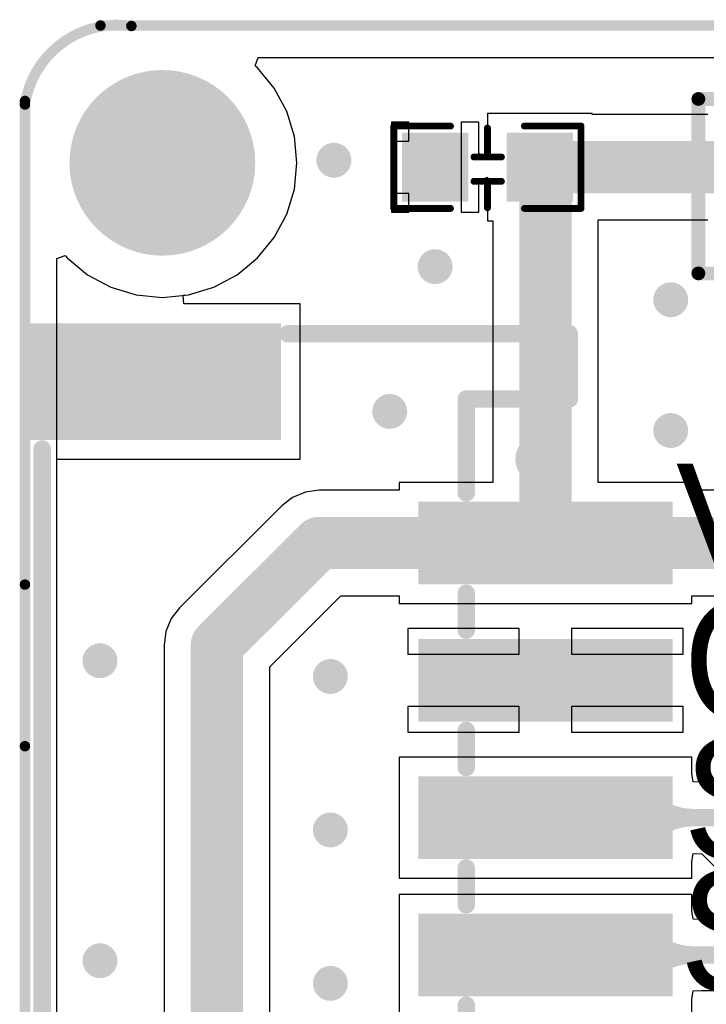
# Model space of a CAD drawing. Header units: millimetres. Extents: x -0.1 to 45.1, y -0.1 to 69.3.
# Tile 3 of 27: x -0.1 to 9.9, y 10.7 to 25.1. Entities that reach past the tile are written whole.
import ezdxf

# ---------------------------------------------------------------- set-up
doc = ezdxf.new("R2010")
doc.units = ezdxf.units.MM
for name, color, linetype in [('BottomLayer', 5, 'Continuous'), ('BottomSolder', 6, 'Continuous'), ('KeepOutLayer', 6, 'Continuous'), ('Mechanical15', 56, 'Continuous'), ('MultiLayer', 9, 'Continuous'), ('PadHoleLayer', 156, 'Continuous'), ('TopLayer', 1, 'Continuous'), ('TopOverlay', 2, 'Continuous'), ('TopPaste', 8, 'Continuous'), ('TopSolder', 216, 'Continuous'), ('ViaHoleLayer', 16, 'Continuous')]:
    doc.layers.add(name, color=color, linetype=linetype)

# ---------------------------------------------------------------- blocks, each defined once
blk = doc.blocks.new('HOLE_M2_3')
at = {"layer": 'BottomLayer', "const_width": 1.25}
blk.add_lwpolyline([(-0.625, 0, 1), (0.625, 0, 1)], format="xyb", close=True, dxfattribs=at)
at = {"layer": 'BottomSolder', "const_width": 1.352}
blk.add_lwpolyline([(-0.676, 0, 1), (0.676, 0, 1)], format="xyb", close=True, dxfattribs=at)
at = {"layer": 'MultiLayer', "const_width": 1.25}
blk.add_lwpolyline([(-0.625, 0, 1), (0.625, 0, 1)], format="xyb", close=True, dxfattribs=at)
at = {"layer": 'PadHoleLayer', "const_width": 1}
blk.add_lwpolyline([(-0.5, 0, 1), (0.5, 0, 1)], format="xyb", close=True, dxfattribs=at)
at = {"layer": 'TopLayer', "const_width": 1.25}
blk.add_lwpolyline([(-0.625, 0, 1), (0.625, 0, 1)], format="xyb", close=True, dxfattribs=at)
at = {"layer": 'TopSolder', "const_width": 1.352}
blk.add_lwpolyline([(-0.676, 0, 1), (0.676, 0, 1)], format="xyb", close=True, dxfattribs=at)
blk = doc.blocks.new('HDR1X10_23')
at = {"layer": 'TopOverlay', "const_width": 0.2}
for points in [[(-1.27, 1.27), (0.635, 1.27)], [(-1.27, -1.27), (-1.27, 1.27)], [(-1.27, -1.27), (24.13, -1.27)]]:
    blk.add_lwpolyline(points, dxfattribs=at)
at = {"layer": 'TopOverlay', "const_width": 0.1}
for points in [[(-1.32, 1.27, 1), (-1.22, 1.27, 1)], [(-1.32, 1.27, 1), (-1.22, 1.27, 1)], [(-1.32, -1.27, 1), (-1.22, -1.27, 1)], [(-1.32, -1.27, 1), (-1.22, -1.27, 1)]]:
    blk.add_lwpolyline(points, format="xyb", close=True, dxfattribs=at)
blk = doc.blocks.new('CONN_SMD_PH2_0_6PWB_24')
at = {"layer": 'Mechanical15'}
for points, const_width in [([(-4.716, 3.938, 1), (-5.115, 3.938, 1)], 0.4), ([(-5.215, 3.938, 1), (-5.015, 3.938, 1)], 0.2), ([(-4.816, 3.938, 1), (-4.616, 3.938, 1)], 0.2)]:
    blk.add_lwpolyline(points, format="xyb", close=True, dxfattribs=dict(at, const_width=const_width))
at = {"layer": 'TopLayer'}
for points in [[(-5.463, 1.101), (-4.463, 1.101), (-5.463, 4.601), (-4.463, 4.601)], [(-3.463, 1.101), (-2.463, 1.101), (-3.463, 4.601), (-2.463, 4.601)], [(-1.463, 1.101), (-0.463, 1.101), (-1.463, 4.601), (-0.463, 4.601)], [(0.537, 1.101), (1.537, 1.101), (0.537, 4.601), (1.537, 4.601)], [(-8.063, -4.599), (-6.563, -4.599), (-8.063, -1.099), (-6.563, -1.099)]]:
    blk.add_solid(points, dxfattribs=at)
at = {"layer": 'TopOverlay', "const_width": 0.254}
for points in [[(-8.011, -0.897), (-8.011, 3.197)], [(-7.06, 3.197), (-8.011, 3.197)], [(-7.06, 1.698), (-7.06, 3.197)], [(-5.742, 1.698), (-7.06, 1.698)], [(-5.694, 1.698), (-5.742, 1.698)], [(-3.694, 1.698), (-4.231, 1.698)], [(-1.694, 1.698), (-2.231, 1.698)], [(0.306, 1.698), (-0.231, 1.698)], [(2.306, 1.698), (1.769, 1.698)], [(0.168, -4.474), (-6.331, -4.474)], [(6.406, -4.474), (0.168, -4.474)]]:
    blk.add_lwpolyline(points, dxfattribs=at)
at = {"layer": 'TopOverlay'}
for points, const_width in [([(-8.074, 3.197, 1), (-7.947, 3.197, 1)], 0.127), ([(-8.074, 3.197, 1), (-7.947, 3.197, 1)], 0.127), ([(-7.123, 3.197, 1), (-6.996, 3.197, 1)], 0.127), ([(-7.123, 3.197, 1), (-6.996, 3.197, 1)], 0.127), ([(-5.932, 2.795, 1), (-6.44, 2.795, 1)], 0.254), ([(-6.503, 2.795, 1), (-6.376, 2.795, 1)], 0.127), ([(-5.995, 2.795, 1), (-5.868, 2.795, 1)], 0.127), ([(-7.123, 1.698, 1), (-6.996, 1.698, 1)], 0.127), ([(-7.123, 1.698, 1), (-6.996, 1.698, 1)], 0.127), ([(-5.805, 1.698, 1), (-5.678, 1.698, 1)], 0.127), ([(-5.805, 1.698, 1), (-5.678, 1.698, 1)], 0.127), ([(-5.757, 1.698, 1), (-5.63, 1.698, 1)], 0.127), ([(-4.295, 1.698, 1), (-4.168, 1.698, 1)], 0.127), ([(-3.757, 1.698, 1), (-3.63, 1.698, 1)], 0.127), ([(-2.295, 1.698, 1), (-2.168, 1.698, 1)], 0.127), ([(-1.757, 1.698, 1), (-1.63, 1.698, 1)], 0.127), ([(-0.295, 1.698, 1), (-0.168, 1.698, 1)], 0.127), ([(0.243, 1.698, 1), (0.37, 1.698, 1)], 0.127), ([(1.705, 1.698, 1), (1.832, 1.698, 1)], 0.127), ([(-8.074, -0.897, 1), (-7.947, -0.897, 1)], 0.127), ([(-6.395, -4.474, 1), (-6.268, -4.474, 1)], 0.127), ([(0.105, -4.474, 1), (0.232, -4.474, 1)], 0.127), ([(0.105, -4.474, 1), (0.232, -4.474, 1)], 0.127)]:
    blk.add_lwpolyline(points, format="xyb", close=True, dxfattribs=dict(at, const_width=const_width))
at = {"layer": 'TopPaste'}
for points in [[(-5.463, 1.101), (-4.463, 1.101), (-5.463, 4.601), (-4.463, 4.601)], [(-3.463, 1.101), (-2.463, 1.101), (-3.463, 4.601), (-2.463, 4.601)], [(-1.463, 1.101), (-0.463, 1.101), (-1.463, 4.601), (-0.463, 4.601)], [(0.537, 1.101), (1.537, 1.101), (0.537, 4.601), (1.537, 4.601)], [(-8.063, -4.599), (-6.563, -4.599), (-8.063, -1.099), (-6.563, -1.099)]]:
    blk.add_solid(points, dxfattribs=at)
at = {"layer": 'TopSolder'}
for points in [[(-5.564, 0.999), (-4.361, 0.999), (-5.564, 4.703), (-4.361, 4.703)], [(-3.564, 0.999), (-2.361, 0.999), (-3.564, 4.703), (-2.361, 4.703)], [(-1.564, 0.999), (-0.361, 0.999), (-1.564, 4.703), (-0.361, 4.703)], [(0.436, 0.999), (1.639, 0.999), (0.436, 4.703), (1.639, 4.703)], [(-8.164, -4.7), (-6.461, -4.7), (-8.164, -0.997), (-6.461, -0.997)]]:
    blk.add_solid(points, dxfattribs=at)
blk = doc.blocks.new('0603C_28')
at = {"layer": 'TopLayer'}
for points in [[(-1.143, -0.4), (-0.381, -0.4), (-1.143, 0.4), (-0.381, 0.4)], [(0.381, -0.4), (1.143, -0.4), (0.381, 0.4), (1.143, 0.4)]]:
    blk.add_solid(points, dxfattribs=at)
at = {"layer": 'TopOverlay', "const_width": 0.1}
for points in [[(-0.538, 0.6), (-1.362, 0.6)], [(-1.362, 0.6), (-1.362, -0.6)], [(0, 0.591), (0, 0.229)], [(1.362, 0.6), (0.538, 0.6)], [(1.362, 0.6), (1.362, -0.6)], [(0.197, 0.206), (-0.203, 0.206)], [(0.197, -0.149), (-0.203, -0.149)], [(0, -0.171), (0, -0.571)], [(-0.538, -0.6), (-1.362, -0.6)], [(1.362, -0.6), (0.538, -0.6)]]:
    blk.add_lwpolyline(points, dxfattribs=at)
at = {"layer": 'TopOverlay', "const_width": 0.05}
for points in [[(-1.387, 0.6, 1), (-1.337, 0.6, 1)], [(-1.387, 0.6, 1), (-1.337, 0.6, 1)], [(-0.563, 0.6, 1), (-0.513, 0.6, 1)], [(-0.025, 0.591, 1), (0.025, 0.591, 1)], [(0.513, 0.6, 1), (0.563, 0.6, 1)], [(1.337, 0.6, 1), (1.387, 0.6, 1)], [(1.337, 0.6, 1), (1.387, 0.6, 1)], [(-0.228, 0.206, 1), (-0.178, 0.206, 1)], [(-0.025, 0.229, 1), (0.025, 0.229, 1)], [(0.172, 0.206, 1), (0.222, 0.206, 1)], [(-0.228, -0.149, 1), (-0.178, -0.149, 1)], [(-0.025, -0.171, 1), (0.025, -0.171, 1)], [(0.172, -0.149, 1), (0.222, -0.149, 1)], [(-1.387, -0.6, 1), (-1.337, -0.6, 1)], [(-1.387, -0.6, 1), (-1.337, -0.6, 1)], [(-0.563, -0.6, 1), (-0.513, -0.6, 1)], [(-0.025, -0.571, 1), (0.025, -0.571, 1)], [(0.513, -0.6, 1), (0.563, -0.6, 1)], [(1.337, -0.6, 1), (1.387, -0.6, 1)], [(1.337, -0.6, 1), (1.387, -0.6, 1)]]:
    blk.add_lwpolyline(points, format="xyb", close=True, dxfattribs=at)
at = {"layer": 'TopPaste'}
for points in [[(-1.143, -0.4), (-0.381, -0.4), (-1.143, 0.4), (-0.381, 0.4)], [(0.381, -0.4), (1.143, -0.4), (0.381, 0.4), (1.143, 0.4)]]:
    blk.add_solid(points, dxfattribs=at)
at = {"layer": 'TopSolder'}
for points in [[(-1.245, -0.502), (-0.279, -0.502), (-1.245, 0.502), (-0.279, 0.502)], [(0.279, -0.502), (1.245, -0.502), (0.279, 0.502), (1.245, 0.502)]]:
    blk.add_solid(points, dxfattribs=at)

msp = doc.modelspace()

# ---------------------------------------------------------------- linework, layer by layer
at = {"layer": 'BottomLayer'}
for p, q in [((3.351, 24.414), (3.393, 24.534)), ((3.393, 24.534), (41.607, 24.534)), ((3.386, 24.386), (3.351, 24.414)), ((3.629, 24.089), (3.386, 24.386)), ((3.81, 23.75), (3.629, 24.089)), ((3.922, 23.382), (3.81, 23.75)), ((3.959, 23), (3.922, 23.382)), ((3.922, 22.618), (3.959, 23)), ((3.81, 22.25), (3.922, 22.618)), ((3.629, 21.911), (3.81, 22.25)), ((3.386, 21.614), (3.629, 21.911)), ((0.466, 21.607), (0.586, 21.649)), ((0.466, 16.857), (0.466, 21.607)), ((0.586, 21.649), (0.614, 21.614)), ((0.614, 21.614), (0.911, 21.371)), ((3.089, 21.371), (3.386, 21.614)), ((0.911, 21.371), (1.25, 21.19)), ((2.75, 21.19), (3.089, 21.371)), ((1.25, 21.19), (1.618, 21.078)), ((2.382, 21.078), (2.75, 21.19)), ((1.618, 21.078), (2, 21.041)), ((2, 21.041), (2.382, 21.078)), ((0.466, 3.393), (0.466, 16.857))]:
    msp.add_line(p, q, dxfattribs=at)
at = {"layer": 'BottomLayer', "const_width": 0.254}
for points in [[(4.369, 23.038, 1), (4.623, 23.038, 1)], [(5.842, 21.488, 1), (6.096, 21.488, 1)], [(9.271, 21.006, 1), (9.525, 21.006, 1)], [(5.182, 19.38, 1), (5.436, 19.38, 1)], [(9.271, 19.101, 1), (9.525, 19.101, 1)], [(0.965, 15.748, 1), (1.219, 15.748, 1)], [(4.318, 15.519, 1), (4.572, 15.519, 1)], [(4.318, 13.284, 1), (4.572, 13.284, 1)], [(0.965, 11.379, 1), (1.219, 11.379, 1)], [(4.318, 11.049, 1), (4.572, 11.049, 1)]]:
    msp.add_lwpolyline(points, format="xyb", close=True, dxfattribs=at)
at = {"layer": 'KeepOutLayer', "const_width": 0.152}
msp.add_lwpolyline([(0, 23.85, -0.414214), (1.549, 24.993)], format="xyb", dxfattribs=at)
for points in [[(1.099, 25), (43.809, 25)], [(0, 14.503), (0, 23.901)], [(0, 1.143), (0, 16.857)]]:
    msp.add_lwpolyline(points, dxfattribs=at)
at = {"layer": 'KeepOutLayer', "const_width": 0.0762}
for points in [[(1.061, 25, 1), (1.137, 25, 1)], [(1.511, 24.993, 1), (1.587, 24.993, 1)], [(-0.038, 23.901, 1), (0.038, 23.901, 1)], [(-0.038, 23.85, 1), (0.038, 23.85, 1)], [(-0.038, 16.857, 1), (0.038, 16.857, 1)], [(-0.038, 14.503, 1), (0.038, 14.503, 1)]]:
    msp.add_lwpolyline(points, format="xyb", close=True, dxfattribs=at)
at = {"layer": 'MultiLayer', "const_width": 0.254}
for points in [[(4.369, 23.038, 1), (4.623, 23.038, 1)], [(5.842, 21.488, 1), (6.096, 21.488, 1)], [(9.271, 21.006, 1), (9.525, 21.006, 1)], [(5.182, 19.38, 1), (5.436, 19.38, 1)], [(9.271, 19.101, 1), (9.525, 19.101, 1)], [(0.965, 15.748, 1), (1.219, 15.748, 1)], [(4.318, 15.519, 1), (4.572, 15.519, 1)], [(4.318, 13.284, 1), (4.572, 13.284, 1)], [(0.965, 11.379, 1), (1.219, 11.379, 1)], [(4.318, 11.049, 1), (4.572, 11.049, 1)]]:
    msp.add_lwpolyline(points, format="xyb", close=True, dxfattribs=at)
at = {"layer": 'TopLayer'}
for p, q in [((3.351, 24.414), (3.393, 24.534)), ((3.393, 24.534), (41.607, 24.534)), ((3.386, 24.386), (3.351, 24.414)), ((3.629, 24.089), (3.386, 24.386)), ((3.81, 23.75), (3.629, 24.089)), ((3.922, 23.382), (3.81, 23.75)), ((8.255, 23.717), (6.731, 23.717)), ((6.731, 23.717), (6.731, 23.079)), ((8.255, 23.705), (8.255, 23.717)), ((9.939, 23.705), (8.255, 23.705)), ((5.588, 23.59), (5.334, 23.59)), ((5.334, 23.59), (5.334, 23.317)), ((5.588, 23.317), (5.588, 23.59)), ((6.604, 23.59), (6.35, 23.59)), ((6.35, 23.59), (6.35, 22.936)), ((6.604, 23.134), (6.604, 23.59)), ((3.959, 23), (3.922, 23.382)), ((5.334, 23.317), (5.588, 23.317)), ((6.731, 23.079), (6.604, 23.134)), ((3.922, 22.618), (3.959, 23)), ((6.35, 22.936), (6.35, 22.282)), ((6.604, 22.738), (6.731, 22.793)), ((6.604, 22.282), (6.604, 22.738)), ((6.731, 22.793), (6.731, 22.155)), ((3.81, 22.25), (3.922, 22.618)), ((5.588, 22.555), (5.334, 22.555)), ((5.334, 22.555), (5.334, 22.282)), ((5.588, 22.282), (5.588, 22.555)), ((3.629, 21.911), (3.81, 22.25)), ((5.334, 22.282), (5.588, 22.282)), ((6.35, 22.282), (6.604, 22.282)), ((6.731, 22.155), (6.807, 22.155)), ((6.807, 22.155), (6.807, 18.344)), ((8.344, 18.344), (8.344, 22.168)), ((8.344, 22.168), (9.939, 22.168)), ((3.386, 21.614), (3.629, 21.911)), ((3.089, 21.371), (3.386, 21.614)), ((2.75, 21.19), (3.089, 21.371)), ((2.382, 21.078), (2.75, 21.19)), ((2.304, 21.071), (2.382, 21.078)), ((2.31, 20.944), (2.304, 21.071)), ((4.006, 20.944), (2.31, 20.944)), ((4.006, 18.682), (4.006, 20.944)), ((0.466, 16.857), (0.466, 18.682)), ((0.466, 18.682), (4.006, 18.682)), ((4.28, 18.231), (4.081, 18.205)), ((5.444, 18.231), (4.28, 18.231)), ((6.807, 18.344), (5.444, 18.344)), ((5.444, 18.344), (5.444, 18.231)), ((9.706, 18.344), (8.344, 18.344)), ((9.706, 18.231), (9.706, 18.344)), ((13.291, 18.231), (9.706, 18.231)), ((3.896, 18.128), (3.736, 18.006)), ((4.081, 18.205), (3.896, 18.128)), ((3.736, 18.006), (2.251, 16.52)), ((0.466, 6.243), (0.466, 16.857)), ((3.563, 15.658), (4.598, 16.694)), ((4.598, 16.694), (5.444, 16.694)), ((5.444, 16.694), (5.444, 16.582)), ((9.706, 16.582), (9.706, 16.694)), ((9.706, 16.694), (13.287, 16.694)), ((2.251, 16.52), (2.128, 16.361)), ((5.444, 16.582), (9.706, 16.582)), ((2.128, 16.361), (2.052, 16.176)), ((7.194, 16.217), (5.571, 16.217)), ((5.571, 16.217), (5.571, 15.844)), ((7.194, 15.844), (7.194, 16.217)), ((9.579, 16.217), (7.956, 16.217)), ((7.956, 16.217), (7.956, 15.844)), ((9.579, 15.844), (9.579, 16.217)), ((2.052, 16.176), (2.025, 15.977)), ((2.025, 15.977), (2.025, 8.28)), ((5.571, 15.844), (7.194, 15.844)), ((7.956, 15.844), (9.579, 15.844)), ((3.563, 8.599), (3.563, 15.658)), ((7.194, 15.082), (5.571, 15.082)), ((5.571, 15.082), (5.571, 14.709)), ((7.194, 14.709), (7.194, 15.082)), ((9.579, 15.082), (7.956, 15.082)), ((7.956, 15.082), (7.956, 14.709)), ((9.579, 14.709), (9.579, 15.082)), ((5.571, 14.709), (7.194, 14.709)), ((7.956, 14.709), (9.579, 14.709)), ((9.706, 14.344), (5.444, 14.344)), ((5.444, 14.344), (5.444, 12.582)), ((9.706, 14.108), (9.706, 14.344)), ((9.726, 13.983), (9.706, 14.108)), ((9.847, 13.98), (9.726, 13.983)), ((10.058, 13.98), (9.847, 13.98)), ((9.706, 12.817), (9.726, 12.942)), ((9.726, 12.942), (9.851, 12.937)), ((9.851, 12.937), (10.69, 12.098)), ((9.706, 12.582), (9.706, 12.817)), ((5.444, 12.582), (9.706, 12.582)), ((9.706, 12.344), (5.444, 12.344)), ((5.444, 12.344), (5.444, 10.582)), ((9.706, 12.108), (9.706, 12.344)), ((9.726, 11.983), (9.706, 12.108)), ((9.847, 11.98), (9.726, 11.983)), ((10.641, 11.98), (9.847, 11.98)), ((9.706, 10.817), (9.726, 10.942)), ((9.726, 10.942), (9.847, 10.945)), ((9.847, 10.945), (24.866, 10.945)), ((9.706, 10.582), (9.706, 10.817))]:
    msp.add_line(p, q, dxfattribs=at)
for points, const_width in [([(4.369, 23.038, 1), (4.623, 23.038, 1)], 0.254), ([(7.302, 22.936, 1), (7.684, 22.936, 1)], 0.381), ([(7.302, 22.936, 1), (7.684, 22.936, 1)], 0.381), ([(7.385, 22.854, 1), (7.766, 22.854, 1)], 0.381), ([(7.385, 22.854, 1), (7.766, 22.854, 1)], 0.381), ([(7.506, 22.936, 1), (7.887, 22.936, 1)], 0.381), ([(7.506, 22.936, 1), (7.887, 22.936, 1)], 0.381), ([(7.506, 22.936, 1), (7.887, 22.936, 1)], 0.381), ([(7.385, 22.815, 1), (7.766, 22.815, 1)], 0.381), ([(7.385, 22.815, 1), (7.766, 22.815, 1)], 0.381), ([(7.385, 22.815, 1), (7.766, 22.815, 1)], 0.381), ([(5.842, 21.488, 1), (6.096, 21.488, 1)], 0.254), ([(9.271, 21.006, 1), (9.525, 21.006, 1)], 0.254), ([(5.182, 19.38, 1), (5.436, 19.38, 1)], 0.254), ([(9.271, 19.101, 1), (9.525, 19.101, 1)], 0.254), ([(4.089, 17.463, 1), (4.47, 17.463, 1)], 0.381), ([(4.089, 17.463, 1), (4.47, 17.463, 1)], 0.381), ([(7.385, 17.463, 1), (7.766, 17.463, 1)], 0.381), ([(7.385, 17.463, 1), (7.766, 17.463, 1)], 0.381), ([(7.385, 17.463, 1), (7.766, 17.463, 1)], 0.381), ([(2.603, 15.977, 1), (2.985, 15.977, 1)], 0.381), ([(2.603, 15.977, 1), (2.985, 15.977, 1)], 0.381), ([(0.965, 15.748, 1), (1.219, 15.748, 1)], 0.254), ([(4.318, 15.519, 1), (4.572, 15.519, 1)], 0.254), ([(9.026, 13.726, 1), (9.153, 13.726, 1)], 0.127), ([(4.318, 13.284, 1), (4.572, 13.284, 1)], 0.254), ([(7.512, 13.463, 1), (7.639, 13.463, 1)], 0.127), ([(9.662, 13.463, 1), (9.789, 13.463, 1)], 0.127), ([(9.662, 13.463, 1), (9.789, 13.463, 1)], 0.127), ([(9.026, 13.199, 1), (9.153, 13.199, 1)], 0.127), ([(9.026, 11.726, 1), (9.153, 11.726, 1)], 0.127), ([(0.965, 11.379, 1), (1.219, 11.379, 1)], 0.254), ([(7.512, 11.463, 1), (7.639, 11.463, 1)], 0.127), ([(9.662, 11.463, 1), (9.789, 11.463, 1)], 0.127), ([(9.662, 11.463, 1), (9.789, 11.463, 1)], 0.127), ([(4.318, 11.049, 1), (4.572, 11.049, 1)], 0.254), ([(9.026, 11.199, 1), (9.153, 11.199, 1)], 0.127)]:
    msp.add_lwpolyline(points, format="xyb", close=True, dxfattribs=dict(at, const_width=const_width))
for points, const_width in [([(7.493, 22.936), (7.696, 22.936)], 0.762), ([(7.493, 22.936), (7.575, 22.854)], 0.762), ([(7.575, 22.815), (7.696, 22.936)], 0.762), ([(7.575, 22.815), (7.575, 22.854)], 0.762), ([(7.696, 22.936), (10.794, 22.936)], 0.762), ([(7.575, 17.463), (7.575, 22.815)], 0.762), ([(2.794, 15.977), (4.28, 17.463)], 0.762), ([(4.28, 17.463), (7.575, 17.463)], 0.762), ([(7.575, 17.463), (16.624, 17.463)], 0.762), ([(2.794, 8.28), (2.794, 15.977)], 0.762), ([(7.575, 13.463), (10.058, 13.463)], 0.254), ([(7.575, 11.463), (25.425, 11.463)], 0.254)]:
    msp.add_lwpolyline(points, dxfattribs=dict(at, const_width=const_width))
at = {"layer": 'TopLayer', "const_width": 0.254}
for points in [[(9.726, 13.463, -0.198912), (9.089, 13.726)], [(9.089, 13.199, -0.198912), (9.726, 13.463)], [(9.726, 11.463, -0.198912), (9.089, 11.726)], [(9.089, 11.199, -0.198912), (9.726, 11.463)]]:
    msp.add_lwpolyline(points, format="xyb", dxfattribs=at)
at = {"layer": 'ViaHoleLayer', "const_width": 0.127}
for points in [[(4.432, 23.038, 1), (4.559, 23.038, 1)], [(5.905, 21.488, 1), (6.032, 21.488, 1)], [(9.334, 21.006, 1), (9.461, 21.006, 1)], [(5.245, 19.38, 1), (5.372, 19.38, 1)], [(9.334, 19.101, 1), (9.461, 19.101, 1)], [(1.029, 15.748, 1), (1.156, 15.748, 1)], [(4.381, 15.519, 1), (4.508, 15.519, 1)], [(4.381, 13.284, 1), (4.508, 13.284, 1)], [(1.029, 11.379, 1), (1.156, 11.379, 1)], [(4.381, 11.049, 1), (4.508, 11.049, 1)]]:
    msp.add_lwpolyline(points, format="xyb", close=True, dxfattribs=at)

# ---------------------------------------------------------------- block references
msp.add_blockref('HOLE_M2_3', (2, 23))
for name, p, rotation in [('HDR1X10_23', (11.07, 22.66), 360), ('0603C_28', (6.731, 22.936), 180), ('CONN_SMD_PH2_0_6PWB_24', (4.724, 12.5), 270)]:
    msp.add_blockref(name, p, dxfattribs=dict(rotation=rotation))

# ---------------------------------------------------------------- texts
at = {"layer": 'TopOverlay'}
for s, p in [('VCC', (9.474, 16.84)), ('GND', (9.576, 14.859)), ('SDA', (9.576, 12.852)), ('SCL', (9.525, 10.922))]:
    msp.add_text(s, height=1.778, rotation=360, dxfattribs=at).set_placement(p)

doc.saveas('drawing.dxf')
